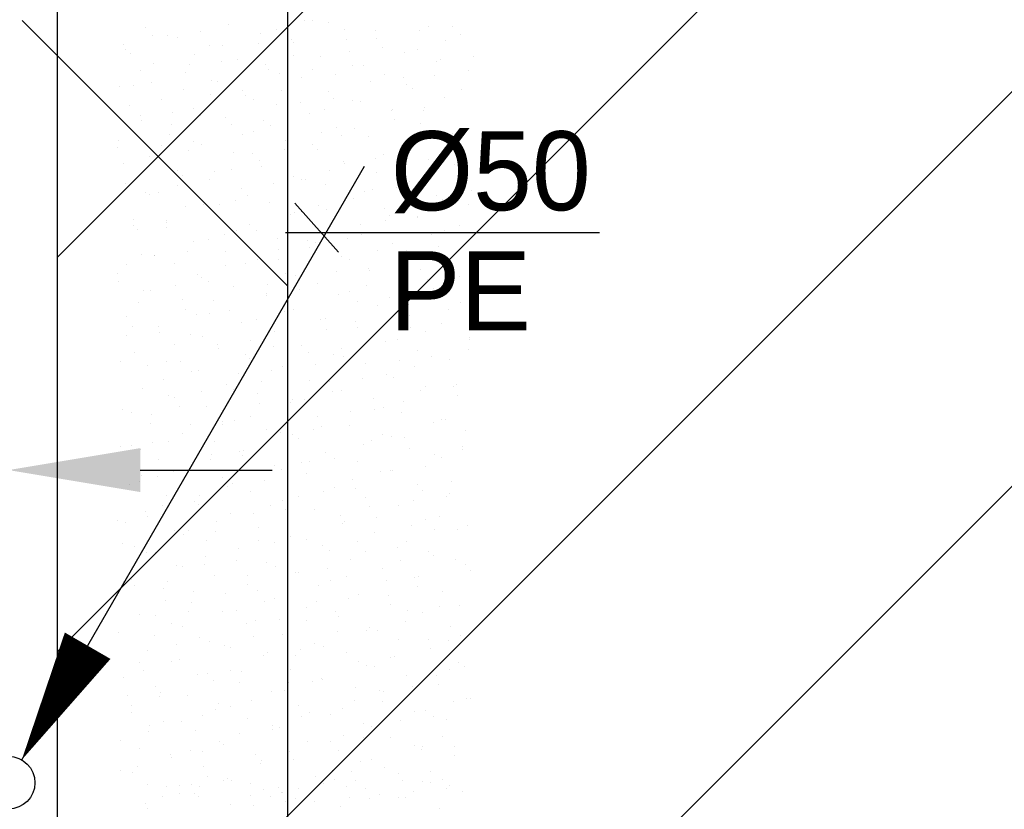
# Model space of a CAD drawing. Extents: x 9010 to 343255, y 15280 to 659207.
# Tile 21 of 76: x 83447 to 85688, y 26757 to 28554. Entities that reach past the tile are written whole.
import ezdxf

# ---------------------------------------------------------------- set-up
doc = ezdxf.new("R2010")
doc.units = 0
doc.header["$LTSCALE"] = 100
doc.linetypes.add('2322121', pattern=[2000, 1000, 1000])
doc.linetypes.add('CENTER4', pattern=[5, 3.125, -0.625, 0.625, -0.625])
doc.layers.get('0').update_dxf_attribs({"linetype": 'CONTINUOUS'})
for name, color, linetype in [('15', 6, 'CONTINUOUS'), ('BOUW', 8, 'CONTINUOUS'), ('WL524---', 4, 'CONTINUOUS'), ('WL5627--', 4, 'CONTINUOUS'), ('WL570---_HARTLIJN', 7, 'CONTINUOUS'), ('WM521---', 1, 'CONTINUOUS')]:
    doc.layers.add(name, color=color, linetype=linetype)
doc.styles.add('BURO-018', font='BUROFONT.shx', dxfattribs={"height": 180})

# ---------------------------------------------------------------- blocks, each defined once
blk = doc.blocks.new('LDV3121')
at = {"color": 0, "linetype": 'CONTINUOUS'}
blk.add_line((0.25, 0.433), (6.75, 11.691), dxfattribs=at)
blk.add_lwpolyline([(0.25, 0.433, 0, 1, 0), (1.5, 2.598, 1, 1, 0)], format="xyseb", dxfattribs=at)
blk.add_circle((0, 0), 0.5, dxfattribs=at)

msp = doc.modelspace()

# ---------------------------------------------------------------- hatches: boundary and pattern name
at = {"layer": '15'}
h = msp.add_hatch(dxfattribs=at)
h.set_pattern_fill('ANSI31', color=8, scale=200, style=0)
h.set_pattern_definition([(45, (32852.9, 25827.6), (-449.013, 449.013), [])])
h.paths.add_polyline_path([(83532.9, 52927.6), (89143.2, 52927.6), (89143.2, 54927.6), (83532.9, 54927.6), (83532.9, 59077.6), (65252.9, 59077.6), (65252.9, 83077.6), (67752.9, 83077.6), (67752.9, 61277.6), (72752.9, 61277.6), (72752.9, 66021.3), (73678.4, 66021.3), (73678.4, 73400.3), (76678.4, 73400.3), (76678.4, 61277.6), (82952.9, 61277.6), (82952.9, 81942.7), (87952.9, 81942.7), (87952.9, 70627.6), (93268.6, 70627.6), (93268.6, 61027.6), (99172.9, 61027.6), (99172.9, 58527.6), (93268.6, 58527.6), (93268.6, 52927.6), (99022.9, 52927.6), (99022.9, 49227.6), (93268.6, 49227.6), (93268.6, 42227.6), (99022.9, 42227.6), (99022.9, 39227.6), (93722.9, 39227.6), (93722.9, 36227.6), (99022.9, 36227.6), (99022.9, 33227.6), (93722.9, 33227.6), (93722.9, 26257.8), (90152.9, 26257.8), (90152.9, 26107.6), (83532.9, 26107.6), (83532.9, 39227.6), (88032.9, 39227.6), (88032.9, 49227.6), (83532.9, 49227.6)])

# ---------------------------------------------------------------- linework, layer by layer
at = {"color": 1, "linetype": 'BYBLOCK'}
msp.add_line((83721.5, 27529.2), (84021.5, 27529.2), dxfattribs=at)
msp.add_solid([(83721.5, 27579.2), (83721.5, 27479.2), (83421.5, 27529.2)], dxfattribs=at)
at = {"layer": 'BOUW', "linetype": 'CONTINUOUS'}
for points in [[(90152.9, 26107.6), (83532.9, 26107.6), (83532.9, 54327.6), (89142.9, 54327.6)], [(93268.6, 49227.6), (93268.6, 42227.6), (99022.9, 42227.6), (99022.9, 39227.6), (93722.9, 39227.6), (93722.9, 36227.6), (99022.9, 36227.6), (99022.9, 33227.6), (93722.9, 33227.6), (93722.9, 26257.8), (90152.9, 26257.8), (90152.9, 26107.6), (83532.9, 26107.6), (83532.9, 39227.6), (88032.9, 39227.6), (88032.9, 49227.6)]]:
    msp.add_lwpolyline(points, dxfattribs=at)
at = {"layer": 'WL524---', "color": 4, "linetype": '2322121'}
for p, q in [((84057.8, 27105.9), (84057.8, 39738.9)), ((84057.8, 27947.8), (83452.8, 28552.8)), ((84057.8, 25418.2), (84057.8, 27105.9))]:
    msp.add_line(p, q, dxfattribs=at)
at = {"layer": 'WL5627--', "color": 6}
for p, q in [((84095.6, 28552.7), (84095.6, 28552.7)), ((84113.8, 28552.4), (84113.8, 28552.4)), ((83732.9, 28535.9), (83732.9, 28535.9)), ((83923.3, 28544.1), (83923.3, 28544.1)), ((84031.4, 28533), (84031.4, 28533)), ((84150.4, 28548.8), (84150.4, 28548.8)), ((84186.3, 28531.3), (84186.3, 28531.3)), ((84256.3, 28529.9), (84256.3, 28529.9)), ((84357.2, 28530.2), (84357.2, 28530.2)), ((84376.8, 28539.6), (84376.8, 28539.6)), ((84431.2, 28538.6), (84431.2, 28538.6)), ((83748.5, 28518.5), (83748.5, 28518.5)), ((83784.6, 28518.6), (83784.6, 28518.6)), ((83805.4, 28514.7), (83805.4, 28514.7)), ((83858.6, 28527), (83858.6, 28527)), ((83995.8, 28523), (83995.8, 28523)), ((84065.4, 28508.4), (84065.4, 28508.4)), ((84192.1, 28510.2), (84192.1, 28510.2)), ((84259.8, 28511.4), (84259.8, 28511.4)), ((84417, 28507.1), (84417, 28507.1)), ((84450.3, 28519.6), (84450.3, 28519.6)), ((83684.2, 28498.8), (83684.2, 28498.8)), ((83688.5, 28486.5), (83688.5, 28486.5)), ((83878.9, 28494.8), (83878.9, 28494.8)), ((83909.2, 28495.7), (83909.2, 28495.7)), ((83991.5, 28500.1), (83991.5, 28500.1)), ((84069.4, 28503.1), (84069.4, 28503.1)), ((84272.3, 28489.9), (84272.3, 28489.9)), ((84352.8, 28487.4), (84352.8, 28487.4)), ((83699.7, 28478.3), (83699.7, 28478.3)), ((83844.9, 28476), (83844.9, 28476)), ((83941.8, 28463), (83941.8, 28463)), ((84069.8, 28472.9), (84069.8, 28472.9)), ((84132.2, 28471.2), (84132.2, 28471.2)), ((84198.3, 28481.5), (84198.3, 28481.5)), ((84322.7, 28479.5), (84322.7, 28479.5)), ((84405.1, 28463), (84405.1, 28463)), ((84479.1, 28471.3), (84479.1, 28471.3)), ((83722.7, 28438.7), (83722.7, 28438.7)), ((83751.3, 28454.7), (83751.3, 28454.7)), ((83832.6, 28451.3), (83832.6, 28451.3)), ((83906.5, 28459.7), (83906.5, 28459.7)), ((84005.6, 28453.2), (84005.6, 28453.2)), ((84014.2, 28441.8), (84014.2, 28441.8)), ((84113.3, 28441.2), (84113.3, 28441.2)), ((84204.7, 28450.1), (84204.7, 28450.1)), ((84230.5, 28450), (84230.5, 28450)), ((84395.2, 28458.4), (84395.2, 28458.4)), ((84468.7, 28438.5), (84468.7, 28438.5)), ((83823.8, 28433.6), (83823.8, 28433.6)), ((83883.4, 28415.8), (83883.4, 28415.8)), ((84039.4, 28432.8), (84039.4, 28432.8)), ((84087.8, 28421.9), (84087.8, 28421.9)), ((84166.3, 28430.4), (84166.3, 28430.4)), ((84278.3, 28430.2), (84278.3, 28430.2)), ((84320.2, 28422.6), (84320.2, 28422.6)), ((84391.2, 28427.2), (84391.2, 28427.2)), ((83673.6, 28402.6), (83673.6, 28402.6)), ((83706.9, 28405.3), (83706.9, 28405.3)), ((83747.6, 28411), (83747.6, 28411)), ((83819.1, 28396.2), (83819.1, 28396.2)), ((83897.3, 28413.6), (83897.3, 28413.6)), ((84246.2, 28414.2), (84246.2, 28414.2)), ((84327, 28407.6), (84327, 28407.6)), ((84341.1, 28398.4), (84341.1, 28398.4)), ((84453, 28395.7), (84453, 28395.7)), ((83769.7, 28373.5), (83769.7, 28373.5)), ((83880.5, 28384.1), (83880.5, 28384.1)), ((83954.4, 28392.5), (83954.4, 28392.5)), ((83960.2, 28381.8), (83960.2, 28381.8)), ((83979.8, 28373.4), (83979.8, 28373.4)), ((84044.1, 28393), (84044.1, 28393)), ((84150.6, 28390.1), (84150.6, 28390.1)), ((84161.3, 28373.9), (84161.3, 28373.9)), ((84413.6, 28377.2), (84413.6, 28377.2)), ((83696.9, 28358.8), (83696.9, 28358.8)), ((83842.2, 28352.4), (83842.2, 28352.4)), ((84032.7, 28360.7), (84032.7, 28360.7)), ((84087.3, 28365.5), (84087.3, 28365.5)), ((84140.5, 28350.6), (84140.5, 28350.6)), ((84204.7, 28370.2), (84204.7, 28370.2)), ((84223.1, 28368.9), (84223.1, 28368.9)), ((84296.7, 28349), (84296.7, 28349)), ((84368.1, 28355.4), (84368.1, 28355.4)), ((83721.5, 28335.4), (83721.5, 28335.4)), ((83795.5, 28343.7), (83795.5, 28343.7)), ((83857.6, 28336), (83857.6, 28336)), ((83915.7, 28332.4), (83915.7, 28332.4)), ((84106.2, 28340.7), (84106.2, 28340.7)), ((84294.1, 28347), (84294.1, 28347)), ((84301.2, 28327.7), (84301.2, 28327.7)), ((84365.4, 28347.4), (84365.4, 28347.4)), ((83725.3, 28324.2), (83725.3, 28324.2)), ((83793.3, 28316.4), (83793.3, 28316.4)), ((83928.4, 28316.8), (83928.4, 28316.8)), ((84002.3, 28325.2), (84002.3, 28325.2)), ((84018.3, 28313.2), (84018.3, 28313.2)), ((84169.1, 28308.9), (84169.1, 28308.9)), ((84209.2, 28306.6), (84209.2, 28306.6)), ((84359.5, 28317.2), (84359.5, 28317.2)), ((84461.9, 28304.9), (84461.9, 28304.9)), ((83788.1, 28292.3), (83788.1, 28292.3)), ((83954, 28293.6), (83954, 28293.6)), ((83978.6, 28300.6), (83978.6, 28300.6)), ((84135.2, 28298.3), (84135.2, 28298.3)), ((84179, 28290.4), (84179, 28290.4)), ((84241.5, 28287.8), (84241.5, 28287.8)), ((84416, 28288.1), (84416, 28288.1)), ((84432, 28296.1), (84432, 28296.1)), ((83670.1, 28262.9), (83670.1, 28262.9)), ((83671.1, 28279), (83671.1, 28279)), ((83769.5, 28268.1), (83769.5, 28268.1)), ((83843.4, 28276.5), (83843.4, 28276.5)), ((83860.6, 28271.2), (83860.6, 28271.2)), ((84051.1, 28279.5), (84051.1, 28279.5)), ((84114.7, 28270.7), (84114.7, 28270.7)), ((84124.6, 28259.6), (84124.6, 28259.6)), ((84315.1, 28267.8), (84315.1, 28267.8)), ((84339.7, 28267.6), (84339.7, 28267.6)), ((84342, 28279.7), (84342, 28279.7)), ((83743.7, 28243), (83743.7, 28243)), ((83767.5, 28236.5), (83767.5, 28236.5)), ((83831.8, 28256.2), (83831.8, 28256.2)), ((83934.2, 28251.3), (83934.2, 28251.3)), ((83976.3, 28249.6), (83976.3, 28249.6)), ((84050.2, 28257.9), (84050.2, 28257.9)), ((84257.1, 28239.4), (84257.1, 28239.4)), ((84275.4, 28247.9), (84275.4, 28247.9)), ((83684.5, 28227.8), (83684.5, 28227.8)), ((83992.5, 28233.4), (83992.5, 28233.4)), ((83997, 28219.4), (83997, 28219.4)), ((84183.1, 28231), (84183.1, 28231)), ((84187.5, 28227.7), (84187.5, 28227.7)), ((84377.9, 28236), (84377.9, 28236)), ((84436.1, 28225.1), (84436.1, 28225.1)), ((84450.4, 28214.9), (84450.4, 28214.9)), ((84463.9, 28220.8), (84463.9, 28220.8)), ((83806.5, 28211.2), (83806.5, 28211.2)), ((83817.4, 28200.8), (83817.4, 28200.8)), ((83891.3, 28209.2), (83891.3, 28209.2)), ((83928.2, 28213.7), (83928.2, 28213.7)), ((84069.5, 28198.3), (84069.5, 28198.3)), ((84153.2, 28210.6), (84153.2, 28210.6)), ((84260, 28206.6), (84260, 28206.6)), ((84389.9, 28212.5), (84389.9, 28212.5)), ((83688.6, 28181.8), (83688.6, 28181.8)), ((83806, 28176.4), (83806, 28176.4)), ((83879, 28190), (83879, 28190)), ((83952.6, 28170.1), (83952.6, 28170.1)), ((84024.2, 28182.3), (84024.2, 28182.3)), ((84088.9, 28190.9), (84088.9, 28190.9)), ((84098.2, 28190.7), (84098.2, 28190.7)), ((84143, 28178.4), (84143, 28178.4)), ((84305, 28172.1), (84305, 28172.1)), ((84313.9, 28187.7), (84313.9, 28187.7)), ((84333.5, 28186.7), (84333.5, 28186.7)), ((83732.4, 28160.5), (83732.4, 28160.5)), ((83741.7, 28156.7), (83741.7, 28156.7)), ((83762.1, 28161.8), (83762.1, 28161.8)), ((83966.7, 28153.5), (83966.7, 28153.5)), ((84231, 28163.7), (84231, 28163.7)), ((84249.6, 28168.1), (84249.6, 28168.1)), ((84396.4, 28154.8), (84396.4, 28154.8)), ((84474.6, 28164.9), (84474.6, 28164.9)), ((83825, 28130), (83825, 28130)), ((83865.3, 28133.6), (83865.3, 28133.6)), ((83902.4, 28133.9), (83902.4, 28133.9)), ((83939.2, 28142), (83939.2, 28142)), ((84015.4, 28138.3), (84015.4, 28138.3)), ((84127.4, 28130.7), (84127.4, 28130.7)), ((84205.9, 28146.6), (84205.9, 28146.6)), ((84278.4, 28125.4), (84278.4, 28125.4)), ((84410.3, 28145.3), (84410.3, 28145.3)), ((84437.9, 28145.2), (84437.9, 28145.2)), ((84468.8, 28133.7), (84468.8, 28133.7)), ((83897.4, 28108.9), (83897.4, 28108.9)), ((84063.1, 28111.1), (84063.1, 28111.1)), ((84072.1, 28115), (84072.1, 28115)), ((84087.9, 28117.1), (84087.9, 28117.1)), ((84146.1, 28123.4), (84146.1, 28123.4)), ((84288.1, 28107.9), (84288.1, 28107.9)), ((84351.9, 28105.5), (84351.9, 28105.5)), ((84352.9, 28104.9), (84352.9, 28104.9)), ((83706.4, 28084.9), (83706.4, 28084.9)), ((83707, 28100.6), (83707, 28100.6)), ((83780.2, 28096.5), (83780.2, 28096.5)), ((83780.3, 28093.2), (83780.3, 28093.2)), ((83780.5, 28080.6), (83780.5, 28080.6)), ((83971, 28088.9), (83971, 28088.9)), ((84161.5, 28097.2), (84161.5, 28097.2)), ((84223.8, 28088.3), (84223.8, 28088.3)), ((84278.9, 28096.5), (84278.9, 28096.5)), ((84448.8, 28085.1), (84448.8, 28085.1)), ((83715.9, 28076.9), (83715.9, 28076.9)), ((83913.2, 28066.3), (83913.2, 28066.3)), ((83940.9, 28073.7), (83940.9, 28073.7)), ((83987.2, 28074.7), (83987.2, 28074.7)), ((84224.3, 28065.4), (84224.3, 28065.4)), ((84384.5, 28065.5), (84384.5, 28065.5)), ((84414.8, 28073.7), (84414.8, 28073.7)), ((83843.4, 28048.8), (83843.4, 28048.8)), ((83876.6, 28054.1), (83876.6, 28054.1)), ((84033.8, 28057.1), (84033.8, 28057.1)), ((84101.6, 28050.9), (84101.6, 28050.9)), ((84106.3, 28036), (84106.3, 28036)), ((84120, 28047.8), (84120, 28047.8)), ((84194, 28056.1), (84194, 28056.1)), ((84296.8, 28044.3), (84296.8, 28044.3)), ((84400.8, 28037.6), (84400.8, 28037.6)), ((83725.4, 28019.4), (83725.4, 28019.4)), ((83754.3, 28017.6), (83754.3, 28017.6)), ((83754.4, 28016.7), (83754.4, 28016.7)), ((83828.2, 28026), (83828.2, 28026)), ((83915.9, 28027.7), (83915.9, 28027.7)), ((84037.3, 28031.3), (84037.3, 28031.3)), ((84179.9, 28016), (84179.9, 28016)), ((84262.3, 28028.1), (84262.3, 28028.1)), ((84326.9, 28029.2), (84326.9, 28029.2)), ((84370.3, 28024.3), (84370.3, 28024.3)), ((83690.2, 27997.1), (83690.2, 27997.1)), ((83798.9, 27999.5), (83798.9, 27999.5)), ((83915.1, 27993.9), (83915.1, 27993.9)), ((83961.1, 27999), (83961.1, 27999)), ((83989.4, 28007.8), (83989.4, 28007.8)), ((84035.1, 28007.4), (84035.1, 28007.4)), ((84198, 28008.4), (84198, 28008.4)), ((84423, 28005.3), (84423, 28005.3)), ((84433.2, 27992.5), (84433.2, 27992.5)), ((83669.3, 27977.3), (83669.3, 27977.3)), ((83850.9, 27974.2), (83850.9, 27974.2)), ((83861.8, 27967.6), (83861.8, 27967.6)), ((84052.3, 27975.9), (84052.3, 27975.9)), ((84075.8, 27971.1), (84075.8, 27971.1)), ((84167.9, 27980.5), (84167.9, 27980.5)), ((84241.9, 27988.9), (84241.9, 27988.9)), ((84242.7, 27984.2), (84242.7, 27984.2)), ((84358.7, 27985.6), (84358.7, 27985.6)), ((84448.7, 27970.3), (84448.7, 27970.3)), ((83671.3, 27959.4), (83671.3, 27959.4)), ((83802.2, 27950.3), (83802.2, 27950.3)), ((83876.1, 27958.7), (83876.1, 27958.7)), ((83934.3, 27946.5), (83934.3, 27946.5)), ((84011.5, 27951.4), (84011.5, 27951.4)), ((84124.7, 27954.8), (84124.7, 27954.8)), ((84236.5, 27948.3), (84236.5, 27948.3)), ((84315.2, 27963.1), (84315.2, 27963.1)), ((84374.8, 27962), (84374.8, 27962)), ((83728.6, 27936.9), (83728.6, 27936.9)), ((83743.8, 27938.2), (83743.8, 27938.2)), ((84007.8, 27926.6), (84007.8, 27926.6)), ((84009, 27931.8), (84009, 27931.8)), ((84083, 27940.2), (84083, 27940.2)), ((84172.2, 27928.6), (84172.2, 27928.6)), ((84198.3, 27934.9), (84198.3, 27934.9)), ((84388.8, 27943.2), (84388.8, 27943.2)), ((84397.2, 27925.4), (84397.2, 27925.4)), ((83717.2, 27910), (83717.2, 27910)), ((83817.4, 27918.3), (83817.4, 27918.3)), ((83889.3, 27914.1), (83889.3, 27914.1)), ((84215.8, 27913.2), (84215.8, 27913.2)), ((84261.1, 27903), (84261.1, 27903)), ((84289.8, 27921.6), (84289.8, 27921.6)), ((84332.9, 27905.8), (84332.9, 27905.8)), ((84451.6, 27911.3), (84451.6, 27911.3)), ((83689.7, 27878.2), (83689.7, 27878.2)), ((83825.1, 27894.4), (83825.1, 27894.4)), ((83850.1, 27883.1), (83850.1, 27883.1)), ((83880.2, 27886.5), (83880.2, 27886.5)), ((83924.1, 27891.4), (83924.1, 27891.4)), ((84050, 27891.2), (84050, 27891.2)), ((84070.7, 27894.8), (84070.7, 27894.8)), ((84333.6, 27881.9), (84333.6, 27881.9)), ((84422.7, 27894.7), (84422.7, 27894.7)), ((83702.9, 27857), (83702.9, 27857)), ((83762.2, 27857.1), (83762.2, 27857.1)), ((83952.7, 27865.4), (83952.7, 27865.4)), ((83985.8, 27871.6), (83985.8, 27871.6)), ((84056.9, 27864.5), (84056.9, 27864.5)), ((84130.9, 27872.9), (84130.9, 27872.9)), ((84143.2, 27873.6), (84143.2, 27873.6)), ((84210.7, 27868.4), (84210.7, 27868.4)), ((84407.2, 27862), (84407.2, 27862)), ((83691.2, 27834.4), (83691.2, 27834.4)), ((83765.1, 27842.7), (83765.1, 27842.7)), ((83835.8, 27837.1), (83835.8, 27837.1)), ((83863.5, 27834.2), (83863.5, 27834.2)), ((84026.2, 27845.4), (84026.2, 27845.4)), ((84146.5, 27848.8), (84146.5, 27848.8)), ((84216.7, 27853.7), (84216.7, 27853.7)), ((84263.8, 27846), (84263.8, 27846)), ((84337.7, 27854.4), (84337.7, 27854.4)), ((84371.4, 27845.6), (84371.4, 27845.6)), ((83799.3, 27814.6), (83799.3, 27814.6)), ((83898, 27815.8), (83898, 27815.8)), ((83972, 27824.2), (83972, 27824.2)), ((84024.2, 27811.4), (84024.2, 27811.4)), ((84089.1, 27813.6), (84089.1, 27813.6)), ((84279.6, 27821.9), (84279.6, 27821.9)), ((84307.1, 27826), (84307.1, 27826)), ((84470, 27830.2), (84470, 27830.2)), ((84470.6, 27827.4), (84470.6, 27827.4)), ((83708.2, 27797), (83708.2, 27797)), ((83898.6, 27805.3), (83898.6, 27805.3)), ((83960, 27791.8), (83960, 27791.8)), ((84104.8, 27797.3), (84104.8, 27797.3)), ((84161.6, 27792.5), (84161.6, 27792.5)), ((84178.8, 27805.6), (84178.8, 27805.6)), ((84184.9, 27788.6), (84184.9, 27788.6)), ((84352, 27800.7), (84352, 27800.7)), ((84467.8, 27803.2), (84467.8, 27803.2)), ((83677.1, 27777.2), (83677.1, 27777.2)), ((83739.1, 27767.1), (83739.1, 27767.1)), ((83780.6, 27775.9), (83780.6, 27775.9)), ((83813, 27775.5), (83813, 27775.5)), ((83971.1, 27784.2), (83971.1, 27784.2)), ((84120.7, 27769), (84120.7, 27769)), ((84235.1, 27772.5), (84235.1, 27772.5)), ((84311.7, 27778.7), (84311.7, 27778.7)), ((84385.6, 27787.1), (84385.6, 27787.1)), ((84425.6, 27780.8), (84425.6, 27780.8)), ((83837.8, 27754.4), (83837.8, 27754.4)), ((83854.2, 27756), (83854.2, 27756)), ((83945.9, 27748.5), (83945.9, 27748.5)), ((84019.9, 27756.9), (84019.9, 27756.9)), ((84044.7, 27764.2), (84044.7, 27764.2)), ((84281.4, 27746.1), (84281.4, 27746.1)), ((84345.6, 27765.8), (84345.6, 27765.8)), ((83773.5, 27734.8), (83773.5, 27734.8)), ((83917, 27724.1), (83917, 27724.1)), ((83998.4, 27731.6), (83998.4, 27731.6)), ((84107.5, 27732.4), (84107.5, 27732.4)), ((84152.8, 27730), (84152.8, 27730)), ((84226.7, 27738.4), (84226.7, 27738.4)), ((84298, 27740.7), (84298, 27740.7)), ((84442, 27723.3), (84442, 27723.3)), ((83726.6, 27715.9), (83726.6, 27715.9)), ((83787, 27699.8), (83787, 27699.8)), ((83861, 27708.2), (83861, 27708.2)), ((83934.2, 27711.9), (83934.2, 27711.9)), ((83989.5, 27703), (83989.5, 27703)), ((84159.1, 27708.8), (84159.1, 27708.8)), ((84180, 27711.3), (84180, 27711.3)), ((84359.6, 27711.4), (84359.6, 27711.4)), ((84370.4, 27719.6), (84370.4, 27719.6)), ((84433.5, 27719.8), (84433.5, 27719.8)), ((84444, 27699.6), (84444, 27699.6)), ((83799.1, 27694.7), (83799.1, 27694.7)), ((83993.8, 27681.3), (83993.8, 27681.3)), ((84063.1, 27683.1), (84063.1, 27683.1)), ((84067.8, 27689.7), (84067.8, 27689.7)), ((84094.9, 27689.1), (84094.9, 27689.1)), ((84253.5, 27691.4), (84253.5, 27691.4)), ((84319.8, 27686), (84319.8, 27686)), ((83682.1, 27666.5), (83682.1, 27666.5)), ((83702, 27659.5), (83702, 27659.5)), ((83747.7, 27654.9), (83747.7, 27654.9)), ((83812, 27674.6), (83812, 27674.6)), ((83872.6, 27674.8), (83872.6, 27674.8)), ((84200.7, 27662.7), (84200.7, 27662.7)), ((84255.6, 27666.3), (84255.6, 27666.3)), ((84274.6, 27671.1), (84274.6, 27671.1)), ((84316.4, 27659.5), (84316.4, 27659.5)), ((83745, 27634.7), (83745, 27634.7)), ((83834.9, 27632.6), (83834.9, 27632.6)), ((83908.4, 27632.1), (83908.4, 27632.1)), ((83908.9, 27640.9), (83908.9, 27640.9)), ((83935.5, 27643), (83935.5, 27643)), ((83972.7, 27651.8), (83972.7, 27651.8)), ((84125.9, 27651.2), (84125.9, 27651.2)), ((84388.9, 27638.4), (84388.9, 27638.4)), ((84407.5, 27644.2), (84407.5, 27644.2)), ((84416.3, 27643.5), (84416.3, 27643.5)), ((83817.5, 27613.6), (83817.5, 27613.6)), ((84007.9, 27621.8), (84007.9, 27621.8)), ((84041.7, 27614), (84041.7, 27614)), ((84069.1, 27609.3), (84069.1, 27609.3)), ((84115.7, 27622.4), (84115.7, 27622.4)), ((84133.4, 27628.9), (84133.4, 27628.9)), ((84198.4, 27630.1), (84198.4, 27630.1)), ((84272, 27610.2), (84272, 27610.2)), ((84462.4, 27618.5), (84462.4, 27618.5)), ((83750, 27592.2), (83750, 27592.2)), ((83786.2, 27594.8), (83786.2, 27594.8)), ((83891, 27593.6), (83891, 27593.6)), ((84081.5, 27601.9), (84081.5, 27601.9)), ((84248.6, 27595.5), (84248.6, 27595.5)), ((84294, 27606.1), (84294, 27606.1)), ((84322.5, 27603.8), (84322.5, 27603.8)), ((83676, 27583.8), (83676, 27583.8)), ((83700.6, 27585.3), (83700.6, 27585.3)), ((83721.9, 27575.1), (83721.9, 27575.1)), ((83882.8, 27565.3), (83882.8, 27565.3)), ((83946.9, 27571.9), (83946.9, 27571.9)), ((83956.8, 27573.7), (83956.8, 27573.7)), ((84144.3, 27570.1), (84144.3, 27570.1)), ((84229.8, 27586.5), (84229.8, 27586.5)), ((84334.8, 27578.4), (84334.8, 27578.4)), ((84454.7, 27583.3), (84454.7, 27583.3)), ((84455.4, 27576.9), (84455.4, 27576.9)), ((83763.4, 27553.5), (83763.4, 27553.5)), ((83882.6, 27552.3), (83882.6, 27552.3)), ((83953.9, 27561.8), (83953.9, 27561.8)), ((84089.7, 27546.8), (84089.7, 27546.8)), ((84107.6, 27549.1), (84107.6, 27549.1)), ((84163.6, 27555.1), (84163.6, 27555.1)), ((84216.8, 27548.9), (84216.8, 27548.9)), ((84390.5, 27563.7), (84390.5, 27563.7)), ((84407.3, 27557.2), (84407.3, 27557.2)), ((83797.9, 27525), (83797.9, 27525)), ((83835.9, 27532.4), (83835.9, 27532.4)), ((84026.4, 27540.7), (84026.4, 27540.7)), ((84043.3, 27529.5), (84043.3, 27529.5)), ((84099.9, 27520.7), (84099.9, 27520.7)), ((84268.3, 27526.3), (84268.3, 27526.3)), ((84290.4, 27529), (84290.4, 27529)), ((84296.5, 27528.2), (84296.5, 27528.2)), ((84370.4, 27536.6), (84370.4, 27536.6)), ((83719, 27504.2), (83719, 27504.2)), ((83723.9, 27516.6), (83723.9, 27516.6)), ((83760.4, 27514.9), (83760.4, 27514.9)), ((83909.4, 27512.4), (83909.4, 27512.4)), ((83930.7, 27498), (83930.7, 27498)), ((84004.7, 27506.4), (84004.7, 27506.4)), ((84204, 27506.7), (84204, 27506.7)), ((84353.2, 27497.2), (84353.2, 27497.2)), ((84428.9, 27503.5), (84428.9, 27503.5)), ((83696.1, 27495.3), (83696.1, 27495.3)), ((83921.1, 27492.1), (83921.1, 27492.1)), ((83972.3, 27480.6), (83972.3, 27480.6)), ((84137.6, 27479.5), (84137.6, 27479.5)), ((84162.8, 27488.9), (84162.8, 27488.9)), ((84211.5, 27487.9), (84211.5, 27487.9)), ((84364.7, 27483.8), (84364.7, 27483.8)), ((84425.7, 27476.1), (84425.7, 27476.1)), ((83781.8, 27472.3), (83781.8, 27472.3)), ((83845.8, 27457.7), (83845.8, 27457.7)), ((83856.8, 27472.5), (83856.8, 27472.5)), ((84044.8, 27459.5), (84044.8, 27459.5)), ((84081.8, 27469.3), (84081.8, 27469.3)), ((84235.2, 27467.8), (84235.2, 27467.8)), ((84344.4, 27460.9), (84344.4, 27460.9)), ((84418.4, 27469.3), (84418.4, 27469.3)), ((83734.6, 27435.1), (83734.6, 27435.1)), ((83771.8, 27449.3), (83771.8, 27449.3)), ((83854.3, 27451.2), (83854.3, 27451.2)), ((83927.9, 27431.3), (83927.9, 27431.3)), ((83978.6, 27430.8), (83978.6, 27430.8)), ((84017.5, 27449.6), (84017.5, 27449.6)), ((84052.6, 27439.2), (84052.6, 27439.2)), ((84118.3, 27439.6), (84118.3, 27439.6)), ((84242.5, 27446.5), (84242.5, 27446.5)), ((84308.8, 27447.8), (84308.8, 27447.8)), ((83670.3, 27415.4), (83670.3, 27415.4)), ((83686.9, 27409), (83686.9, 27409)), ((83737.4, 27423), (83737.4, 27423)), ((83895.3, 27412.3), (83895.3, 27412.3)), ((84178.2, 27426.8), (84178.2, 27426.8)), ((84181.2, 27407.7), (84181.2, 27407.7)), ((84185.5, 27412.2), (84185.5, 27412.2)), ((84259.4, 27420.6), (84259.4, 27420.6)), ((84371.6, 27416), (84371.6, 27416)), ((84403.2, 27423.7), (84403.2, 27423.7)), ((83800.2, 27391.2), (83800.2, 27391.2)), ((83831, 27392.6), (83831, 27392.6)), ((83893.7, 27390.4), (83893.7, 27390.4)), ((83990.7, 27399.4), (83990.7, 27399.4)), ((84056, 27389.5), (84056, 27389.5)), ((84253.6, 27386.6), (84253.6, 27386.6)), ((84338.9, 27404), (84338.9, 27404)), ((84392.3, 27393.7), (84392.3, 27393.7)), ((84444.1, 27394.9), (84444.1, 27394.9)), ((84466.3, 27402.1), (84466.3, 27402.1)), ((83819.7, 27382.1), (83819.7, 27382.1)), ((83872.7, 27370), (83872.7, 27370)), ((83991.7, 27369.8), (83991.7, 27369.8)), ((84026.6, 27363.5), (84026.6, 27363.5)), ((84063.2, 27378.3), (84063.2, 27378.3)), ((84100.5, 27371.9), (84100.5, 27371.9)), ((84216.7, 27366.7), (84216.7, 27366.7)), ((84327.2, 27366.7), (84327.2, 27366.7)), ((83682.3, 27361.8), (83682.3, 27361.8)), ((83708.8, 27355.3), (83708.8, 27355.3)), ((83734.8, 27341.7), (83734.8, 27341.7)), ((83755.8, 27341.8), (83755.8, 27341.8)), ((83946.3, 27350.1), (83946.3, 27350.1)), ((84136.7, 27358.4), (84136.7, 27358.4)), ((84152.4, 27347), (84152.4, 27347)), ((84233.4, 27345), (84233.4, 27345)), ((84307.3, 27353.3), (84307.3, 27353.3)), ((84377.4, 27343.8), (84377.4, 27343.8)), ((83869.5, 27332.5), (83869.5, 27332.5)), ((83941.6, 27323.2), (83941.6, 27323.2)), ((84009.1, 27318.3), (84009.1, 27318.3)), ((84199.6, 27326.6), (84199.6, 27326.6)), ((84313.1, 27324.2), (84313.1, 27324.2)), ((84390, 27334.8), (84390, 27334.8)), ((84440.2, 27326.4), (84440.2, 27326.4)), ((83805.2, 27312.8), (83805.2, 27312.8)), ((83818.7, 27310), (83818.7, 27310)), ((83867.6, 27314.8), (83867.6, 27314.8)), ((84030.2, 27309.6), (84030.2, 27309.6)), ((84074.5, 27296.2), (84074.5, 27296.2)), ((84081.6, 27297.1), (84081.6, 27297.1)), ((84148.4, 27304.6), (84148.4, 27304.6)), ((84272.1, 27305.4), (84272.1, 27305.4)), ((84462.5, 27313.7), (84462.5, 27313.7)), ((84473.8, 27301.4), (84473.8, 27301.4)), ((83683, 27275.4), (83683, 27275.4)), ((83700.7, 27280.6), (83700.7, 27280.6)), ((83782.7, 27274.5), (83782.7, 27274.5)), ((83891.1, 27288.9), (83891.1, 27288.9)), ((83965.9, 27290), (83965.9, 27290)), ((84155.2, 27277.2), (84155.2, 27277.2)), ((84190.9, 27286.8), (84190.9, 27286.8)), ((84281.3, 27277.7), (84281.3, 27277.7)), ((84345.6, 27285.5), (84345.6, 27285.5)), ((84355.3, 27286.1), (84355.3, 27286.1)), ((83708.7, 27266.1), (83708.7, 27266.1)), ((83774.2, 27260.6), (83774.2, 27260.6)), ((83843.7, 27252.6), (83843.7, 27252.6)), ((83964.7, 27268.9), (83964.7, 27268.9)), ((83989.5, 27255.9), (83989.5, 27255.9)), ((84126.6, 27267.2), (84126.6, 27267.2)), ((84351.6, 27264), (84351.6, 27264)), ((84408.5, 27253.7), (84408.5, 27253.7)), ((83779.5, 27233), (83779.5, 27233)), ((83837.1, 27228.8), (83837.1, 27228.8)), ((83915.6, 27247.5), (83915.6, 27247.5)), ((84004.4, 27229.8), (84004.4, 27229.8)), ((84027.5, 27237.1), (84027.5, 27237.1)), ((84122.4, 27229), (84122.4, 27229)), ((84196.3, 27237.4), (84196.3, 27237.4)), ((84218, 27245.4), (84218, 27245.4)), ((84287.3, 27244.4), (84287.3, 27244.4)), ((83830.6, 27207.2), (83830.6, 27207.2)), ((83909.6, 27207.7), (83909.6, 27207.7)), ((83940.2, 27210.2), (83940.2, 27210.2)), ((84100, 27216), (84100, 27216)), ((84165.1, 27207), (84165.1, 27207)), ((84290.5, 27224.3), (84290.5, 27224.3)), ((84329.2, 27210.4), (84329.2, 27210.4)), ((84403.2, 27218.8), (84403.2, 27218.8)), ((84448, 27221.5), (84448, 27221.5)), ((83719.1, 27199.4), (83719.1, 27199.4)), ((83756.6, 27198.8), (83756.6, 27198.8)), ((83983.1, 27187.8), (83983.1, 27187.8)), ((84037.4, 27188.6), (84037.4, 27188.6)), ((84100.8, 27187.3), (84100.8, 27187.3)), ((84173.6, 27196), (84173.6, 27196)), ((84325.8, 27184.2), (84325.8, 27184.2)), ((84364, 27204.3), (84364, 27204.3)), ((83792.6, 27179.5), (83792.6, 27179.5)), ((83817.9, 27172.8), (83817.9, 27172.8)), ((83963.5, 27180.3), (83963.5, 27180.3)), ((84170.3, 27161.7), (84170.3, 27161.7)), ((84236.4, 27164.2), (84236.4, 27164.2)), ((84244.3, 27170.1), (84244.3, 27170.1)), ((84261.5, 27164.5), (84261.5, 27164.5)), ((84426.9, 27172.5), (84426.9, 27172.5)), ((83671.7, 27158.5), (83671.7, 27158.5)), ((83753.7, 27153.2), (83753.7, 27153.2)), ((83855.5, 27147.6), (83855.5, 27147.6)), ((83878.5, 27139.9), (83878.5, 27139.9)), ((83978.6, 27150), (83978.6, 27150)), ((84045.9, 27155.9), (84045.9, 27155.9)), ((84308.9, 27143.1), (84308.9, 27143.1)), ((84377.1, 27143.2), (84377.1, 27143.2)), ((84422.2, 27141.7), (84422.2, 27141.7)), ((84451.1, 27151.6), (84451.1, 27151.6)), ((83737.5, 27118.2), (83737.5, 27118.2)), ((83804.5, 27131.6), (83804.5, 27131.6)), ((83914.4, 27130.3), (83914.4, 27130.3)), ((83928, 27126.5), (83928, 27126.5)), ((84085.3, 27121.4), (84085.3, 27121.4)), ((84118.4, 27134.8), (84118.4, 27134.8)), ((84139.3, 27127.2), (84139.3, 27127.2)), ((84382.4, 27123.2), (84382.4, 27123.2)), ((83811.1, 27098.3), (83811.1, 27098.3)), ((84001.5, 27106.6), (84001.5, 27106.6)), ((84011.4, 27113), (84011.4, 27113)), ((84075.1, 27107.5), (84075.1, 27107.5)), ((84192, 27114.9), (84192, 27114.9)), ((84218.2, 27094.5), (84218.2, 27094.5)), ((84292.2, 27102.8), (84292.2, 27102.8)), ((84300, 27104.4), (84300, 27104.4)), ((83719.6, 27091.2), (83719.6, 27091.2)), ((83727.9, 27073.3), (83727.9, 27073.3)), ((83792.1, 27093), (83792.1, 27093)), ((83926.4, 27072.7), (83926.4, 27072.7)), ((84064.4, 27074.8), (84064.4, 27074.8)), ((84235.7, 27084.7), (84235.7, 27084.7)), ((84254.8, 27083), (84254.8, 27083)), ((84425, 27075.9), (84425, 27075.9)), ((84445.3, 27091.3), (84445.3, 27091.3)), ((84460.7, 27081.5), (84460.7, 27081.5)), ((83683.4, 27058.2), (83683.4, 27058.2)), ((83852.5, 27064.3), (83852.5, 27064.3)), ((83873.9, 27066.5), (83873.9, 27066.5)), ((83888.6, 27050.5), (83888.6, 27050.5)), ((83952.8, 27070.2), (83952.8, 27070.2)), ((84133.2, 27054.1), (84133.2, 27054.1)), ((84136.8, 27053.6), (84136.8, 27053.6)), ((84327.3, 27061.9), (84327.3, 27061.9)), ((84396.4, 27061.9), (84396.4, 27061.9)), ((83755.9, 27037.1), (83755.9, 27037.1)), ((83946.4, 27045.4), (83946.4, 27045.4)), ((84049.3, 27027.7), (84049.3, 27027.7)), ((84059.3, 27045.7), (84059.3, 27045.7)), ((84113.5, 27047.3), (84113.5, 27047.3)), ((84210.4, 27033.7), (84210.4, 27033.7)), ((84266.1, 27027.2), (84266.1, 27027.2)), ((84340.1, 27035.6), (84340.1, 27035.6)), ((84400.9, 27042), (84400.9, 27042)), ((83693.5, 27015.6), (83693.5, 27015.6)), ((83766.4, 27013.1), (83766.4, 27013.1)), ((83767.5, 27024), (83767.5, 27024)), ((83829.5, 27017.1), (83829.5, 27017.1)), ((83974.3, 27005.4), (83974.3, 27005.4)), ((84019.9, 27025.4), (84019.9, 27025.4)), ((84210, 27004.9), (84210, 27004.9)), ((84274.2, 27024.5), (84274.2, 27024.5)), ((84463.7, 27010.2), (84463.7, 27010.2)), ((84472.9, 27008.6), (84472.9, 27008.6)), ((83702.1, 26993.5), (83702.1, 26993.5)), ((83892.3, 26985.3), (83892.3, 26985.3)), ((83900.4, 26997), (83900.4, 26997)), ((83927.1, 26990.3), (83927.1, 26990.3)), ((84082.8, 26993.6), (84082.8, 26993.6)), ((84181.2, 26986.9), (84181.2, 26986.9)), ((84273.2, 27001.9), (84273.2, 27001.9)), ((84370.7, 26982.1), (84370.7, 26982.1)), ((84434.9, 27001.7), (84434.9, 27001.7)), ((83701.9, 26977), (83701.9, 26977)), ((83862.8, 26970.7), (83862.8, 26970.7)), ((83964.8, 26964.2), (83964.8, 26964.2)), ((84087.7, 26967.5), (84087.7, 26967.5)), ((84107.2, 26978.5), (84107.2, 26978.5)), ((84155.3, 26972.5), (84155.3, 26972.5)), ((84314, 26959.9), (84314, 26959.9)), ((84345.7, 26980.7), (84345.7, 26980.7)), ((84388, 26968.3), (84388, 26968.3)), ((84419.3, 26960.8), (84419.3, 26960.8)), ((83741.5, 26948.3), (83741.5, 26948.3)), ((83774.3, 26955.9), (83774.3, 26955.9)), ((83815.4, 26956.7), (83815.4, 26956.7)), ((84022.2, 26938.1), (84022.2, 26938.1)), ((84023.5, 26947.9), (84023.5, 26947.9)), ((84038.4, 26944.2), (84038.4, 26944.2)), ((84228.8, 26952.5), (84228.8, 26952.5)), ((84248.4, 26944.7), (84248.4, 26944.7)), ((83740.6, 26933.3), (83740.6, 26933.3)), ((83847.9, 26936), (83847.9, 26936)), ((83948.3, 26929.8), (83948.3, 26929.8)), ((84184.2, 26925), (84184.2, 26925)), ((84229.1, 26919.6), (84229.1, 26919.6)), ((84291.7, 26920.7), (84291.7, 26920.7)), ((84409.1, 26921.9), (84409.1, 26921.9)), ((83676.3, 26913.7), (83676.3, 26913.7)), ((83720.3, 26895.8), (83720.3, 26895.8)), ((83901.3, 26910.5), (83901.3, 26910.5)), ((83910.7, 26904.1), (83910.7, 26904.1)), ((84101.2, 26912.4), (84101.2, 26912.4)), ((84155.1, 26911.2), (84155.1, 26911.2)), ((84344.9, 26902.2), (84344.9, 26902.2)), ((84361.9, 26892.7), (84361.9, 26892.7)), ((84364.1, 26899.6), (84364.1, 26899.6)), ((84435.9, 26901), (84435.9, 26901)), ((83789.4, 26881.1), (83789.4, 26881.1)), ((83792.8, 26874.7), (83792.8, 26874.7)), ((83837, 26890.9), (83837, 26890.9)), ((83863.3, 26889.4), (83863.3, 26889.4)), ((83983.2, 26883), (83983.2, 26883)), ((84062, 26887.7), (84062, 26887.7)), ((84070.2, 26870.9), (84070.2, 26870.9)), ((84173.7, 26891.3), (84173.7, 26891.3)), ((84247.2, 26871.4), (84247.2, 26871.4)), ((84437.7, 26879.6), (84437.7, 26879.6)), ((83714.8, 26853.5), (83714.8, 26853.5)), ((83866.3, 26854.8), (83866.3, 26854.8)), ((83996.2, 26862.5), (83996.2, 26862.5)), ((83997.7, 26868), (83997.7, 26868)), ((84056.8, 26863.1), (84056.8, 26863.1)), ((84222.6, 26864.9), (84222.6, 26864.9)), ((84277, 26852.3), (84277, 26852.3)), ((83675.8, 26846.5), (83675.8, 26846.5)), ((83704.4, 26840.7), (83704.4, 26840.7)), ((83875.5, 26830.7), (83875.5, 26830.7)), ((83921.1, 26828), (83921.1, 26828)), ((84119.6, 26831.2), (84119.6, 26831.2)), ((84158.4, 26845.2), (84158.4, 26845.2)), ((84162.8, 26824.8), (84162.8, 26824.8)), ((84203, 26844), (84203, 26844)), ((84310.1, 26839.5), (84310.1, 26839.5)), ((84383.3, 26842.1), (84383.3, 26842.1)), ((84409.9, 26825.4), (84409.9, 26825.4)), ((83738.7, 26814.7), (83738.7, 26814.7)), ((83781.8, 26808.3), (83781.8, 26808.3)), ((83811.2, 26811), (83811.2, 26811)), ((83837.3, 26813.8), (83837.3, 26813.8)), ((83856.8, 26808.4), (83856.8, 26808.4)), ((83911.2, 26822.2), (83911.2, 26822.2)), ((83929.1, 26823), (83929.1, 26823)), ((83972.3, 26816.5), (83972.3, 26816.5)), ((84036.2, 26807.9), (84036.2, 26807.9)), ((84081.8, 26805.2), (84081.8, 26805.2)), ((84118.1, 26803.6), (84118.1, 26803.6)), ((84137.6, 26815.4), (84137.6, 26815.4)), ((84192.1, 26810.1), (84192.1, 26810.1)), ((84211.5, 26823.8), (84211.5, 26823.8)), ((84235.2, 26803.7), (84235.2, 26803.7)), ((84319.1, 26822.4), (84319.1, 26822.4)), ((84364.7, 26819.8), (84364.7, 26819.8)), ((84382.6, 26818.4), (84382.6, 26818.4)), ((84418.4, 26805.2), (84418.4, 26805.2)), ((84425.7, 26812), (84425.7, 26812)), ((83771.8, 26785.2), (83771.8, 26785.2)), ((83811.2, 26793.6), (83811.2, 26793.6)), ((83845.8, 26793.6), (83845.8, 26793.6)), ((83854.3, 26787.1), (83854.3, 26787.1)), ((83971.9, 26788.2), (83971.9, 26788.2)), ((84001.6, 26801.8), (84001.6, 26801.8)), ((84017.5, 26785.6), (84017.5, 26785.6)), ((84044.1, 26795.2), (84044.1, 26795.2)), ((84044.8, 26795.4), (84044.8, 26795.4)), ((84075.2, 26781.9), (84075.2, 26781.9)), ((84196.9, 26785), (84196.9, 26785)), ((84242.5, 26782.4), (84242.5, 26782.4)), ((84265.6, 26790.2), (84265.6, 26790.2)), ((84308.8, 26783.8), (84308.8, 26783.8)), ((84324.9, 26785.1), (84324.9, 26785.1)), ((84344.4, 26796.9), (84344.4, 26796.9)), ((84456.1, 26798.5), (84456.1, 26798.5)), ((83734.6, 26771), (83734.6, 26771)), ((83737.4, 26758.9), (83737.4, 26758.9)), ((83927.9, 26767.2), (83927.9, 26767.2)), ((83978.6, 26766.7), (83978.6, 26766.7)), ((84052.6, 26775.1), (84052.6, 26775.1)), ((84118.3, 26775.5), (84118.3, 26775.5)), ((84178.2, 26762.8), (84178.2, 26762.8)), ((84403.2, 26759.6), (84403.2, 26759.6))]:
    msp.add_line(p, q, dxfattribs=at)
at = {"layer": 'WL570---_HARTLIJN', "color": 1, "linetype": 'CONTINUOUS'}
for p, q in [((84073.5, 28136.5), (84172.7, 28025)), ((84767.1, 28069), (84052.2, 28069))]:
    msp.add_line(p, q, dxfattribs=at)

# ---------------------------------------------------------------- block references
at = {"layer": 'WL524---', "color": 2, "xscale": 120, "yscale": 120, "zscale": 120}
msp.add_blockref('LDV3121', (83421.9, 26817.7), dxfattribs=at)

# ---------------------------------------------------------------- texts
at = {"layer": 'WL570---_HARTLIJN', "color": 1, "linetype": 'CENTER4', "style": 'BURO-018'}
msp.add_text('%%c50', height=180, dxfattribs=at).set_placement((84292, 28120.5))
at = {"layer": 'WM521---', "color": 1, "style": 'BURO-018'}
msp.add_text('PE', height=180, dxfattribs=at).set_placement((84289.5, 27847.2))

doc.saveas('drawing.dxf')
